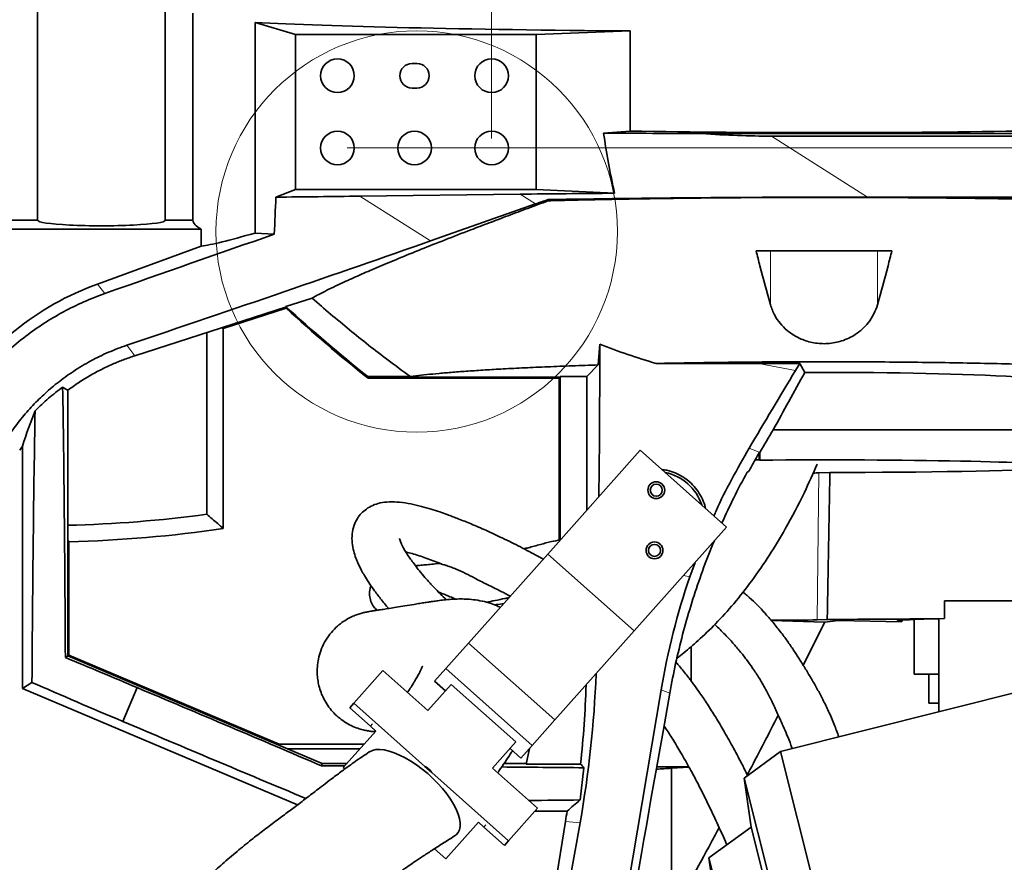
# Model space of a CAD drawing. Header units: millimetres. Extents: x 0 to 11920, y 0 to 8400.
# Tile 30 of 121: x 2774 to 3183, y 5412 to 5762. Entities that reach past the tile are written whole.
import ezdxf

# ---------------------------------------------------------------- set-up
doc = ezdxf.new("R2010")
doc.units = ezdxf.units.MM
doc.header["$LTSCALE"] = 20
doc.styles.add('SLDTEXTSTYLE0', font='TXT', dxfattribs={"width": 0.605})
doc.dimstyles.new('SLDDIMSTYLE1', dxfattribs={"dimtxt": 70, "dimasz": 70, "dimexe": 0, "dimexo": 0.0625, "dimgap": -17.5, "dimtad": 1, "dimdec": 1, "dimrnd": 1e-09, "dimzin": 12, "dimdsep": 46, "dimtxsty": 'SLDTEXTSTYLE0', "dimsah": 1, "dimcen": 0.09, "dimadec": 0, "dimazin": 3, "dimtfac": 1, "dimtmove": 0, "dimatfit": 0, "dimfxl": 1, "dimfrac": 2, "dimtolj": 1, "dimarcsym": 0})
doc.dimstyles.new('SLDDIMSTYLE7', dxfattribs={"dimtxt": 70, "dimasz": 70, "dimexe": 0, "dimexo": 0.0625, "dimgap": 17.5, "dimtad": 1, "dimdec": 1, "dimrnd": 1e-09, "dimzin": 12, "dimdsep": 46, "dimtxsty": 'SLDTEXTSTYLE0', "dimsah": 1, "dimcen": 0.09, "dimadec": 0, "dimazin": 3, "dimtfac": 1, "dimtofl": 0, "dimtmove": 0, "dimatfit": 3, "dimfxl": 1, "dimfrac": 2, "dimtolj": 1, "dimtzin": 12, "dimarcsym": 0})

# ---------------------------------------------------------------- blocks, each defined once
blk = doc.blocks.new('_D_22')
at = {"color": 7, "linetype": 'Continuous', "lineweight": 0}
for p, q in [((2758.05, 5217.64), (2758.05, 6191.72)), ((3108.05, 6097.64), (3108.05, 6191.72)), ((2758.05, 6161.72), (2462.4, 6161.72)), ((2758.05, 6161.72), (3108.05, 6161.72))]:
    blk.add_line(p, q, dxfattribs=at)
at = {"color": 7, "linetype": 'Continuous', "lineweight": 18}
for points in [[(2758.05, 6161.72), (2828.05, 6151.72), (2828.05, 6171.72)], [(3108.05, 6161.72), (3038.05, 6171.72), (3038.05, 6151.72)]]:
    blk.add_solid(points, dxfattribs=at)
at = {"color": 7, "linetype": 'Continuous', "lineweight": 18, "insert": (2462.4, 6251.96), "char_height": 70, "attachment_point": 1, "style": 'SLDTEXTSTYLE0'}
blk.add_mtext('350', dxfattribs=at)
blk = doc.blocks.new('_D_31')
at = {"color": 7, "linetype": 'Continuous', "lineweight": 0}
for p, q in [((3467.39, 6043.64), (4537.73, 6043.64)), ((4507.73, 3672.64), (4507.73, 6043.64)), ((2972.47, 3672.64), (4537.73, 3672.64))]:
    blk.add_line(p, q, dxfattribs=at)
at = {"color": 7, "linetype": 'Continuous', "lineweight": 18}
for points in [[(4507.73, 6043.64), (4497.73, 5973.64), (4517.73, 5973.64)], [(4507.73, 3672.64), (4517.73, 3742.64), (4497.73, 3742.64)]]:
    blk.add_solid(points, dxfattribs=at)
at = {"color": 7, "linetype": 'Continuous', "lineweight": 18, "insert": (4417.5, 4751.19), "char_height": 70, "attachment_point": 1, "rotation": 90, "style": 'SLDTEXTSTYLE0'}
blk.add_mtext('2371', dxfattribs=at)
blk = doc.blocks.new('_D_32')
at = {"color": 7, "linetype": 'Continuous', "lineweight": 0}
for p, q in [((4331.41, 5708.24), (4331.41, 5828.24)), ((2910.05, 5708.24), (4361.41, 5708.24)), ((4331.41, 5213.64), (4331.41, 5708.24)), ((4202.49, 5316.56), (4202.49, 5605.31)), ((4202.49, 5605.31), (4309.92, 5605.31)), ((4309.92, 5605.31), (4309.92, 5316.56)), ((4309.92, 5316.56), (4202.49, 5316.56)), ((2762.05, 5213.64), (4361.41, 5213.64)), ((4331.41, 5213.64), (4331.41, 5093.64))]:
    blk.add_line(p, q, dxfattribs=at)
at = {"color": 7, "linetype": 'Continuous', "lineweight": 18}
for points in [[(4331.41, 5708.24), (4341.41, 5778.24), (4321.41, 5778.24)], [(4331.41, 5213.64), (4321.41, 5143.64), (4341.41, 5143.64)]]:
    blk.add_solid(points, dxfattribs=at)
at = {"color": 7, "linetype": 'Continuous', "lineweight": 18, "insert": (4219.69, 5340.62), "char_height": 70, "attachment_point": 1, "rotation": 90, "style": 'SLDTEXTSTYLE0'}
blk.add_mtext('494,6', dxfattribs=at)
blk = doc.blocks.new('_D_37')
at = {"color": 7, "linetype": 'Continuous', "lineweight": 0}
for p, q in [((3108.05, 6097.64), (3108.05, 6243.23)), ((3381.55, 5524.13), (3381.55, 6243.23)), ((3108.05, 6213.23), (3381.55, 6213.23)), ((3381.55, 6213.23), (3730.06, 6213.23))]:
    blk.add_line(p, q, dxfattribs=at)
at = {"color": 7, "linetype": 'Continuous', "lineweight": 18}
for points in [[(3108.05, 6213.23), (3178.05, 6203.23), (3178.05, 6223.23)], [(3381.55, 6213.23), (3311.55, 6223.23), (3311.55, 6203.23)]]:
    blk.add_solid(points, dxfattribs=at)
at = {"color": 7, "linetype": 'Continuous', "lineweight": 18, "insert": (3489.43, 6303.46), "char_height": 70, "attachment_point": 1, "style": 'SLDTEXTSTYLE0'}
blk.add_mtext('273,5', dxfattribs=at)
blk = doc.blocks.new('_D_44')
at = {"color": 7, "linetype": 'Continuous', "lineweight": 0}
for p, q in [((2753.89, 6445.12), (2753.89, 6552.55)), ((2753.89, 6552.55), (2962.43, 6552.55)), ((2962.43, 6552.55), (2962.43, 6445.12)), ((2970.05, 5712.24), (2970.05, 6453.64)), ((3108.05, 6097.64), (3108.05, 6453.64)), ((2962.43, 6445.12), (2753.89, 6445.12)), ((2970.05, 6423.64), (2719.13, 6423.64)), ((2970.05, 6423.64), (3108.05, 6423.64)), ((3108.05, 6423.64), (3228.05, 6423.64))]:
    blk.add_line(p, q, dxfattribs=at)
at = {"color": 7, "linetype": 'Continuous', "lineweight": 18}
for points in [[(2970.05, 6423.64), (2900.05, 6433.64), (2900.05, 6413.64)], [(3108.05, 6423.64), (3178.05, 6413.64), (3178.05, 6433.64)]]:
    blk.add_solid(points, dxfattribs=at)
at = {"color": 7, "linetype": 'Continuous', "lineweight": 18, "insert": (2777.95, 6535.36), "char_height": 70, "attachment_point": 1, "style": 'SLDTEXTSTYLE0'}
blk.add_mtext('138', dxfattribs=at)
blk = doc.blocks.new('_D_45')
at = {"color": 7, "linetype": 'Continuous', "lineweight": 0}
for p, q in [((3072.78, 6585.12), (3072.78, 6692.55)), ((3072.78, 6692.55), (3281.32, 6692.55)), ((3281.32, 6692.55), (3281.32, 6585.12)), ((3108.05, 6097.64), (3108.05, 6593.64)), ((3246.05, 5712.24), (3246.05, 6593.64)), ((3281.32, 6585.12), (3072.78, 6585.12)), ((3108.05, 6563.64), (2988.05, 6563.64)), ((3246.05, 6563.64), (3108.05, 6563.64)), ((3246.05, 6563.64), (3366.05, 6563.64))]:
    blk.add_line(p, q, dxfattribs=at)
at = {"color": 7, "linetype": 'Continuous', "lineweight": 18}
for points in [[(3108.05, 6563.64), (3038.05, 6573.64), (3038.05, 6553.64)], [(3246.05, 6563.64), (3316.05, 6553.64), (3316.05, 6573.64)]]:
    blk.add_solid(points, dxfattribs=at)
at = {"color": 7, "linetype": 'Continuous', "lineweight": 18, "insert": (3096.84, 6675.36), "char_height": 70, "attachment_point": 1, "style": 'SLDTEXTSTYLE0'}
blk.add_mtext('138', dxfattribs=at)

msp = doc.modelspace()

# ---------------------------------------------------------------- linework, layer by layer
at = {"color": 7, "linetype": 'Continuous', "lineweight": 35}
for p, q in [((2781.547743, 5773.435074), (2781.547743, 5678.235074)), ((2834.547743, 5678.235074), (2834.547743, 5773.435074)), ((2846.047743, 5764.235074), (2846.047743, 5678.235074)), ((2871.84458, 5760.384091), (2888.610299, 5755.366003)), ((2871.84458, 5672.924316), (2871.84458, 5760.384091)), ((2988.54878, 5755.366003), (3027.534674, 5756.823973)), ((3027.534674, 5756.823973), (3027.534674, 5715.266334)), ((2988.54878, 5755.366003), (2888.610299, 5755.366003)), ((2888.610299, 5755.366003), (2888.610299, 5691.06047)), ((2988.54878, 5691.06047), (2988.54878, 5755.366003)), ((2939.047743, 5743.335074), (2937.047743, 5743.335074)), ((2937.047743, 5733.135074), (2939.047743, 5733.135074)), ((3027.534674, 5715.266334), (3016.553599, 5714.444444)), ((3057.319853, 5714.235074), (3202.339234, 5714.235074)), ((3086.189174, 5713.155096), (3200.060025, 5713.155096)), ((2880.476973, 5687.814083), (2888.610299, 5691.06047)), ((2888.610299, 5691.06047), (2988.54878, 5691.06047)), ((2988.54878, 5691.06047), (3021.070568, 5689.438542)), ((2915.299674, 5688.220672), (2981.912222, 5689.043124)), ((2993.547285, 5686.304871), (2993.468302, 5686.80798)), ((3194.917043, 5687.84832), (3126.156558, 5687.84832)), ((2988.301562, 5684.997486), (2944.637103, 5669.644633)), ((2781.547743, 5678.235074), (2733.047743, 5678.235074)), ((2849.517764, 5674.516806), (2735.90087, 5674.516806)), ((2846.047743, 5678.235074), (2834.547743, 5678.235074)), ((2849.517764, 5667.431571), (2849.517764, 5674.516806)), ((2871.84458, 5672.924316), (2879.826198, 5672.439095)), ((2849.517764, 5667.431571), (2806.378938, 5651.730322)), ((3136.249371, 5665.526866), (3079.846114, 5665.526866)), ((2884.675344, 5642.431718), (2895.497849, 5645.915626)), ((2884.896194, 5642.227531), (2821.863025, 5621.936316)), ((2858.659627, 5633.304719), (2884.782927, 5641.714157)), ((2884.782927, 5641.714157), (2884.898256, 5642.235295)), ((2858.659627, 5633.304719), (2857.978326, 5633.562311)), ((2858.659627, 5633.304719), (2858.659627, 5550.245879)), ((2851.820412, 5556.173078), (2851.820412, 5631.579997)), ((3014.343107, 5618.121625), (3014.971507, 5626.739624)), ((3009.549178, 5613.327696), (3014.343107, 5618.121625)), ((3097.961331, 5618.755667), (3080.818558, 5618.753804)), ((3097.961331, 5618.755667), (3096.247034, 5615.89898)), ((3100.055158, 5615.05484), (3097.961331, 5618.755667)), ((2918.589594, 5613.327696), (2918.919251, 5613.065657)), ((2918.589594, 5613.327696), (2936.308434, 5613.327696)), ((2918.760926, 5612.611687), (2918.919445, 5613.065657)), ((2998.547743, 5613.065657), (2918.919251, 5613.065657)), ((2998.093773, 5612.611687), (2998.547743, 5613.065657)), ((2998.547743, 5613.327696), (3009.549178, 5613.327696)), ((2998.547743, 5613.327696), (2998.547743, 5545.406078)), ((3009.549178, 5613.327696), (3009.549178, 5557.766722)), ((2918.760926, 5612.611687), (2998.093773, 5612.611687)), ((2998.093773, 5612.611687), (2998.093773, 5545.414255)), ((2794.105275, 5607.663419), (2794.105275, 5497.294306)), ((3087.016112, 5591.235074), (3202.547743, 5591.235074)), ((2775.276636, 5584.463687), (2775.276636, 5483.725108)), ((3031.779103, 5582.743115), (2993.3991, 5539.62133)), ((3067.634294, 5550.830653), (3031.779103, 5582.743115)), ((3081.397569, 5581.735074), (3081.182311, 5581.735074)), ((3081.182311, 5578.701415), (3081.182311, 5581.735074)), ((3081.456409, 5581.8348), (3081.397569, 5581.735074)), ((3081.397569, 5578.609202), (3081.397569, 5581.735074)), ((3081.182311, 5578.701415), (3079.432357, 5578.674959)), ((3081.397569, 5578.609202), (3081.182311, 5578.701415)), ((3110.531889, 5573.486322), (3105.839288, 5573.310891)), ((3067.634294, 5550.830653), (3029.254292, 5507.708868)), ((2794.105275, 5545.425349), (2794.559245, 5544.752814)), ((2794.559245, 5497.595292), (2794.559245, 5544.752814)), ((2993.3991, 5539.62133), (2960.491052, 5502.64755)), ((3029.254292, 5507.708868), (2993.3991, 5539.62133)), ((3054.511794, 5536.086891), (3052.334148, 5530.208537)), ((3158.132534, 5520.235074), (3189.648069, 5520.235074)), ((3158.132534, 5520.235074), (3158.132534, 5512.818507)), ((3086.248303, 5511.954534), (3108.394017, 5511.374628)), ((3108.394017, 5511.374628), (3099.441641, 5493.405652)), ((3105.181763, 5512.328109), (3109.399309, 5512.48578)), ((3108.394017, 5511.374628), (3113.955275, 5511.98592)), ((3113.955275, 5511.98592), (3140.311121, 5511.427046)), ((3138.714007, 5511.824954), (3140.311121, 5511.427046)), ((3140.311121, 5511.427046), (3140.311121, 5512.172291)), ((3158.132534, 5512.818507), (3145.235285, 5512.40145)), ((3145.492529, 5512.409768), (3145.492529, 5489.735074)), ((3155.664768, 5474.104659), (3155.664768, 5512.738707)), ((3029.254292, 5507.708868), (2996.346244, 5470.735088)), ((3301.096719, 5510.634383), (3090.055332, 5457.624824)), ((2960.491052, 5502.64755), (2951.088753, 5492.083613)), ((2996.346244, 5470.735088), (2960.491052, 5502.64755)), ((3052.969532, 5486.802482), (3052.969532, 5501.273339)), ((2793.075052, 5496.611259), (2794.105275, 5497.294306)), ((2794.559245, 5497.595292), (2794.105275, 5497.294306)), ((2794.105275, 5497.294306), (2899.638158, 5452.692606)), ((2881.815242, 5460.71801), (2794.559245, 5497.595292)), ((2924.873124, 5491.207265), (2912.822077, 5477.667332)), ((2943.547703, 5474.586191), (2924.873124, 5491.207265)), ((2951.088753, 5492.083613), (2946.387603, 5486.801644)), ((2986.943945, 5460.171151), (2951.088753, 5492.083613)), ((2779.20753, 5486.331326), (2775.276636, 5483.725108)), ((2950.869502, 5482.812586), (2946.387603, 5486.801644)), ((3155.664768, 5489.735074), (3145.492529, 5489.735074)), ((3151.639969, 5489.735074), (3151.639969, 5477.735074)), ((2775.276636, 5483.725108), (2889.449599, 5435.471823)), ((2822.846285, 5484.162607), (2816.914696, 5470.127769)), ((2943.547703, 5474.586191), (2953.264977, 5485.504017)), ((2980.15637, 5461.569671), (2953.264977, 5485.504017)), ((3040.440277, 5483.26613), (3024.346214, 5388.094783)), ((2911.136228, 5475.7732), (2912.822077, 5477.667332)), ((2911.136228, 5475.7732), (2919.726535, 5468.127506)), ((2912.822077, 5477.667332), (2942.26492, 5451.462101)), ((3155.664768, 5477.735074), (3151.639969, 5477.735074)), ((2996.346244, 5470.735088), (2986.943945, 5460.171151)), ((2921.967484, 5466.132977), (2908.480695, 5450.979918)), ((2919.726535, 5468.127506), (2921.967484, 5466.132977)), ((2881.72325, 5460.26404), (2881.815242, 5460.71801)), ((2917.147961, 5460.71801), (2881.815242, 5460.71801)), ((2915.345275, 5458.692606), (2885.44145, 5458.692606)), ((2980.15637, 5461.569671), (2970.439097, 5450.651845)), ((2982.242795, 5454.889182), (2977.760896, 5458.87824)), ((2986.943945, 5460.171151), (2982.242795, 5454.889182)), ((2985.781751, 5458.86537), (2984.463653, 5452.430567)), ((2985.746362, 5458.692606), (2985.627984, 5458.692606)), ((3090.055332, 5457.624824), (3074.956996, 5446.614967)), ((3177.268929, 5110.410498), (3090.055332, 5457.624824)), ((2899.638158, 5452.692606), (2899.43064, 5451.668534)), ((2899.638158, 5452.692606), (2910.005051, 5452.692606)), ((2908.480695, 5450.979918), (2909.143341, 5450.390139)), ((2942.26492, 5451.462101), (2945.205782, 5448.844624)), ((2989.113676, 5434.030771), (2970.439097, 5450.651845)), ((2975.243688, 5452.692606), (2984.517329, 5452.692606)), ((2984.463653, 5452.430567), (3006.997318, 5452.430567)), ((3006.769914, 5437.508113), (3008.402385, 5450.869559)), ((3038.60085, 5451.235074), (3051.954794, 5451.235074)), ((3044.731162, 5450.658991), (3051.993489, 5451.166822)), ((3044.731162, 5390.069592), (3044.731162, 5450.658991)), ((2945.205782, 5448.844624), (2977.062628, 5420.490838)), ((3074.956996, 5446.614967), (3077.855297, 5426.250204)), ((3158.760006, 5112.978854), (3074.956996, 5446.614967)), ((2989.113676, 5434.030771), (2977.062628, 5420.490838)), ((2988.075177, 5432.863967), (3001.390737, 5432.863967)), ((2951.058735, 5413.08387), (2964.545524, 5428.236928)), ((2966.786474, 5426.242399), (2964.545524, 5428.236928)), ((2966.786474, 5426.242399), (2975.37678, 5418.596705)), ((3000.713466, 5428.555825), (2980.860643, 5306.146002)), ((3000.443398, 5392.517665), (3006.77403, 5428.067554)), ((3077.855297, 5426.250204), (3060.243206, 5413.407291)), ((3151.690968, 5132.296008), (3077.855297, 5426.250204)), ((2946.368738, 5417.258142), (2951.058735, 5413.08387)), ((2977.062628, 5420.490838), (2975.37678, 5418.596705)), ((3060.243206, 5413.407291), (3065.11363, 5379.185504)), ((3130.100453, 5135.291976), (3060.243206, 5413.407291))]:
    msp.add_line(p, q, dxfattribs=at)
at = {"color": 8, "linetype": 'Continuous', "lineweight": 18}
for p, q in [((3086.189174, 5713.155096), (3126.156558, 5687.84832)), ((2915.299674, 5688.220672), (2944.637103, 5669.644633)), ((2988.301562, 5684.997486), (2981.912222, 5689.043124)), ((3085.831449, 5643.15307), (3085.831449, 5665.526866)), ((3130.264037, 5643.15307), (3130.264037, 5665.526866)), ((2806.378938, 5651.730322), (2809.524442, 5647.822199)), ((2818.600537, 5626.328888), (2821.863025, 5621.936316)), ((3080.818558, 5618.753804), (3096.247034, 5615.89898)), ((3076.943399, 5583.543871), (3081.456409, 5581.8348)), ((3105.839288, 5573.310891), (3105.181763, 5512.328109)), ((3052.334148, 5530.208537), (3049.711724, 5530.69378)), ((3074.773894, 5523.508121), (3074.782968, 5524.34977)), ((3138.714007, 5511.824954), (3138.714007, 5511.989185)), ((3044.03701, 5481.904053), (3040.440277, 5483.26613)), ((2919.726535, 5468.127506), (2920.569459, 5469.074572)), ((2967.629398, 5427.189466), (2966.786474, 5426.242399)), ((3006.77403, 5428.067554), (3000.713466, 5428.555825))]:
    msp.add_line(p, q, dxfattribs=at)
at = {"color": 7, "linetype": 'Continuous', "lineweight": 35, "flags": 128}
msp.add_lwpolyline([(2954.872593, 5422.691042), (2955.278913, 5422.999323), (2956.111169, 5423.934403), (2956.675894, 5425.095834), (2956.96516, 5426.46731), (2956.974906, 5428.029581), (2956.704997, 5429.760715), (2956.15922, 5431.636411), (2955.345237, 5433.630338), (2954.274475, 5435.714505), (2952.961965, 5437.859657), (2951.426131, 5440.035678), (2949.688534, 5442.212024), (2947.773566, 5444.358142), (2945.708107, 5446.443906), (2943.521154, 5448.440036), (2941.243406, 5450.318512), (2938.906837, 5452.052963), (2936.544248, 5453.619041), (2934.188804, 5454.994762), (2931.873571, 5456.160815), (2929.63105, 5457.10083), (2927.49272, 5457.801611), (2925.488599, 5458.253322), (2923.64682, 5458.44962), (2921.993239, 5458.387751), (2920.551067, 5458.068583), (2919.34055, 5457.496596), (2919.233607, 5457.426235)], dxfattribs=at)
at = {"color": 7, "linetype": 'Continuous', "lineweight": 18}
msp.add_circle((2938.941873, 5673.54444), 83.330639, dxfattribs=at)
at = {"color": 7, "linetype": 'Continuous', "lineweight": 35}
for centre, radius in [((2906.047743, 5738.235074), 7), ((2970.047743, 5738.235074), 7), ((2906.047743, 5708.235074), 7), ((2938.047743, 5708.235074), 7), ((2970.047743, 5708.235074), 7), ((3038.41209, 5566.129763), 3.5), ((3038.41209, 5566.129763), 2.5), ((3037.683396, 5541.140385), 3.5), ((3037.683396, 5541.140385), 2.5)]:
    msp.add_circle(centre, radius, dxfattribs=at)
for centre, radius, start, end in [((2937.047743, 5738.235074), 5.1, 90, 270), ((2939.047743, 5738.235074), 5.1, 270, 90), ((3292.10445, 6082.887758), 600, 227.230665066, 231.499258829), ((3292.10445, 6082.887758), 600.45397, 227.284695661, 231.55458551), ((3038.047743, 5553.635074), 20.262039, 18.48910979, 78.17033236), ((2783.047743, 6055.835074), 504.372669, 271.25621532, 277.83685804), ((2783.047743, 6055.835074), 511.211885, 271.29029909, 278.50566132)]:
    msp.add_arc(centre, radius, start, end, dxfattribs=at)
for centre, major_axis, ratio, start_param, end_param in [((3108.047743, 5763.352709), (262, 0), 0.0261859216, 3.5890762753, 4.4000326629), ((3108.047743, 5728.332766), (262, 0), 0.0524077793, 4.4000326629, 5.0247452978), ((3111.255804, 5697.283264), (-45.848029, 175.494907), 0.4937278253, 1.3453816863, 1.4868660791), ((3072.958559, 5721.532532), (261.956732, -0.324808), 0.0279813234, 4.4954024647, 4.6526885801), ((2770.419682, 5913.095817), (407.638889, -167.02207), 0.2696226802, 5.5971883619, 5.7011726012), ((2914.531062, 5398.975991), (-1.85069, 533.205909), 0.0737545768, 0.9980811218, 1.0320205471), ((2436.897627, 5701.406644), (841.545631, -0.463591), 0.0186650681, 5.2675845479, 5.3170566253), ((3130.748415, 5684.940822), (261.814196, -0.144228), 0.0186650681, 2.0030565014, 2.1754639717), ((3089.449572, 5711.090658), (173.668179, 55.64717), 0.0402101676, 2.1434228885, 2.1795572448), ((3137.744137, 5680.511231), (261.956732, -0.324808), 0.0279813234, 1.6150801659, 2.1541080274), ((2808.047743, 5678.235074), (26.5, 0), 0.0874886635, 3.1415926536, 6.2831853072), ((3108.047743, 5678.235074), (262, 0), 0.0874886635, 3.1415926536, 3.3045263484), ((2642.403794, 5571.283081), (534.378305, 194.140823), 0.0276329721, 1.1003937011, 1.2426993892), ((3108.047743, 5763.108169), (261.981275, 95.469791), 0.032810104, 3.2925704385, 3.5771203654), ((2619.5185, 5585.773722), (558.219148, 178.865904), 0.0402101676, 5.064140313, 5.3211498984), ((2847.493235, 5538.91553), (-75.291461, 93.5457), 0.9993200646, 5.9547597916, 6.6116108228), ((2997.157796, 5638.17223), (-0.170354, 345.787249), 0.0515283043, 4.4944979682, 4.6792950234), ((3198.393833, 5600.936314), (1871.151044, -0.917114), 0.0095102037, 1.6336782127, 1.6564508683), ((3117.08322, 5615.981707), (187.285421, 311.058385), 0.0490669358, 1.6005963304, 1.7047568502), ((3108.047743, 5609.370079), (108.673785, 0), 0.0524523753, 6.2419460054, 7.9275946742), ((2948.847429, 5399.261948), (254.772391, -234.19938), 0.2081387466, 2.3990423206, 2.4094437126), ((2787.449487, 5421.561649), (0.278081, 282.892345), 0.0203545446, 4.9809177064, 5.4361596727), ((2823.063192, 5568.616267), (34.270451, 107.15365), 0.4474954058, 1.4269983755, 1.5660206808), ((2784.710036, 5415.079787), (0.278081, 282.892345), 0.0203545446, 0.8623502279, 1.316206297), ((3108.047743, 5616.862893), (94.404655, 157.547574), 0.0269376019, 1.7503080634, 1.8111137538), ((2853.154619, 5528.101548), (-57.32831, 77.186118), 0.9984718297, 0.3059332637, 0.326927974), ((3331.658898, 5430.032756), (50.746037, 295.990291), 0.9714239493, 1.2057951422, 1.2175746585), ((3331.658898, 5430.032756), (50.746037, 295.990291), 0.9714239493, 1.2175746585, 1.2360439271), ((3108.047743, 5576.235074), (94.5, 0), 0.0261859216, 0, 1.8566873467), ((3176.923812, 5488.630717), (446.098575, 137.551062), 0.2404062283, 1.7226395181, 1.7240840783), ((3089.456248, 5573.61118), (20.001163, 0.000087), 0.0261785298, 5.4959542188, 5.6722369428), ((3108.047743, 1429.291723), (86.027039, 6992.460502), 0.0086096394, 0.9365372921, 0.9473256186), ((3108.047743, 5576.235074), (105, 0), 0.0261859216, 4.7360497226, 5.8421254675), ((3335.812683, 5428.459723), (-161.074608, 256.699982), 0.9841060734, 0.6736038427, 0.8349280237), ((3088.798722, 5512.628398), (20.001163, 0.000087), 0.0261785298, 4.5766573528, 5.6722369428), ((3108.047743, 5515.235074), (105, 0), 0.0261859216, 4.7252613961, 5.209624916), ((3168.549664, 5511.90707), (30, 0), 0.0261859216, 2.4609142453, 3.2463124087), ((2813.02359, 5482.072994), (101.322524, -42.822263), 0.0524077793, 1.4958685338, 1.7910689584), ((2811.567847, 5478.628534), (101.322524, -42.822263), 0.0524077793, 4.4095428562, 4.7873167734), ((2561.796359, 5500.121994), (373.326347, 258.733879), 0.9844228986, 5.508757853, 5.6470552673), ((2827.368039, 5439.597054), (690.835389, -291.969973), 0.0524077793, 1.4884653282, 1.5994857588), ((2558.931622, 5500.352792), (449.166203, -36.1872), 0.9986206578, 6.2569923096, 6.3302069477), ((3108.047743, 5803.86657), (104.86083, 568.261586), 0.0095102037, 2.1748929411, 2.6124076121), ((2852.026853, 5497.942715), (690.835389, -291.969973), 0.0524077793, 4.6836995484, 4.793800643), ((2815.914166, 5412.495839), (814.401034, 0.803622), 0.0482533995, 1.4561282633, 1.4680185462), ((2815.914166, 5412.495839), (814.401034, 0.803622), 0.0482533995, 1.3321352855, 1.3751109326), ((2506.810222, 5504.551968), (646.563005, -428.157266), 0.366747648, 0.9551155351, 0.9583237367), ((3108.047743, 5444.801807), (105, 0), 0.0699268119, 2.2180716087, 2.2955821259), ((2842.684813, 5475.838346), (814.401034, 0.803622), 0.0482533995, 4.8885552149, 4.9152095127), ((2618.575566, 5495.547561), (598.408928, 343.123853), 0.3943884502, 5.1637976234, 5.1750683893), ((2555.891971, 5500.597683), (449.166203, -36.1872), 0.9986206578, 6.202904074, 6.2125952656)]:
    msp.add_ellipse(centre, major_axis=major_axis, ratio=ratio, start_param=start_param, end_param=end_param, dxfattribs=at)
for points, knots in [([(2993.547285, 5686.304871), (2996.547971, 5686.38162), (3002.55399, 5686.535237), (3011.790439, 5686.742312), (3021.188225, 5686.931998), (3030.802114, 5687.103079), (3040.60631, 5687.255073), (3050.600151, 5687.387276), (3060.715672, 5687.498508), (3070.992973, 5687.58888), (3081.406044, 5687.657599), (3091.950968, 5687.704066), (3102.554273, 5687.727621), (3113.262437, 5687.728013), (3124.04502, 5687.704593), (3134.895762, 5687.656714), (3145.730577, 5687.584375), (3156.142897, 5687.490898), (3166.108747, 5687.37951), (3175.628756, 5687.252494), (3185.080965, 5687.10733), (3191.29336, 5686.994324), (3194.401884, 5686.937779)], [0, 0, 0, 0, 0.0484360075, 0.0969470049, 0.1456854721, 0.1945003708, 0.2441881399, 0.2939569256, 0.3439715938, 0.3940689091, 0.4450696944, 0.4961581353, 0.5475127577, 0.5989568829, 0.6514274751, 0.7039935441, 0.7568497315, 0.8098035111, 0.8571757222, 0.9046181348, 0.9522733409, 1, 1, 1, 1]), ([(2895.497849, 5645.915626), (2896.414328, 5646.419289), (2898.247289, 5647.426616), (2901.560701, 5649.111155), (2905.284126, 5650.92087), (2910.018403, 5653.129501), (2915.964307, 5655.794182), (2923.35087, 5658.979332), (2931.593013, 5662.421767), (2940.694097, 5666.119065), (2950.637873, 5670.062919), (2960.144885, 5673.754922), (2968.938214, 5677.116137), (2976.830088, 5680.096927), (2985.006917, 5683.153772), (2990.700494, 5685.254504), (2993.547285, 5686.304871)], [0, 0, 0, 0, 0.06027558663, 0.12055131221, 0.1812253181, 0.24189947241, 0.32732367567, 0.41281645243, 0.49824264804, 0.58618501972, 0.67419942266, 0.76214369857, 0.82143703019, 0.880730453, 0.94036518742, 1, 1, 1, 1]), ([(3085.831449, 5643.15307), (3084.361794, 5648.459069), (3082.332953, 5655.783936), (3080.383437, 5663.421744), (3079.846114, 5665.526866)], [0, 0, 0, 0, 0.7243814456, 1, 1, 1, 1]), ([(3136.249371, 5665.526866), (3135.712049, 5663.421744), (3133.762533, 5655.783936), (3131.733692, 5648.459069), (3130.264037, 5643.15307)], [0, 0, 0, 0, 0.2756185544, 1, 1, 1, 1]), ([(2749.118154, 5600.409418), (2751.022574, 5603.185378), (2754.831485, 5608.737399), (2761.444627, 5616.448024), (2768.68918, 5623.641235), (2776.343136, 5630.010155), (2784.204827, 5635.53464), (2792.248226, 5640.287844), (2800.67264, 5644.472719), (2806.57383, 5646.705701), (2809.524442, 5647.822199)], [0, 0, 0, 0, 0.1274254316, 0.2548555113, 0.3861416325, 0.5174332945, 0.6366863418, 0.7559423, 0.8779704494, 1, 1, 1, 1]), ([(2895.497849, 5645.915626), (2900.638064, 5641.488049), (2910.925739, 5632.626656), (2924.63188, 5621.871374), (2933.211343, 5615.593823), (2936.308434, 5613.327696)], [0, 0, 0, 0, 0.3895410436, 0.7796310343, 1, 1, 1, 1]), ([(3130.264037, 5643.15307), (3129.821717, 5641.864171), (3128.92669, 5639.256106), (3126.721508, 5635.876453), (3124.068271, 5633.014777), (3121.338772, 5630.891254), (3118.378095, 5629.226166), (3115.517499, 5628.091644), (3112.563568, 5627.342248), (3109.667283, 5626.969852), (3106.690141, 5626.953393), (3103.815687, 5627.291691), (3101.078615, 5627.950051), (3098.267479, 5628.975639), (3095.421959, 5630.46493), (3092.434567, 5632.638363), (3089.737992, 5635.409948), (3087.29323, 5638.992789), (3086.352926, 5641.668928), (3085.831449, 5643.15307)], [0, 0, 0, 0, 0.0824833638, 0.1669036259, 0.2295658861, 0.293696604, 0.3427578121, 0.3930833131, 0.4346244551, 0.4773263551, 0.518896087, 0.5617820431, 0.6018393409, 0.6428471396, 0.6978572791, 0.7544511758, 0.8286653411, 0.9049806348, 1, 1, 1, 1]), ([(2818.600537, 5626.328888), (2816.04148, 5625.395152), (2810.923332, 5623.527668), (2803.518803, 5619.873597), (2796.365023, 5615.592888), (2789.854314, 5610.864344), (2784.028746, 5605.86737), (2778.823692, 5600.661644), (2773.945853, 5595.038706), (2771.04385, 5590.948822), (2769.592859, 5588.903895)], [0, 0, 0, 0, 0.1307469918, 0.2614956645, 0.3960241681, 0.5305519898, 0.6465737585, 0.7625942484, 0.8812980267, 1, 1, 1, 1]), ([(3014.971507, 5626.739624), (3018.817322, 5625.282643), (3026.515952, 5622.366027), (3034.386828, 5619.952449), (3038.325845, 5618.744563)], [0, 0, 0, 0, 0.4995452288, 1, 1, 1, 1]), ([(2794.105275, 5607.663419), (2795.560612, 5608.707397), (2798.47588, 5610.798648), (2803.060813, 5613.616518), (2807.788905, 5616.194938), (2812.51406, 5618.425054), (2817.205662, 5620.360476), (2820.309212, 5621.410576), (2821.863025, 5621.936316)], [0, 0, 0, 0, 0.1713592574, 0.3432595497, 0.5146187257, 0.6865194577, 0.8430539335, 1, 1, 1, 1]), ([(2936.308434, 5613.327696), (2937.052303, 5613.424107), (2939.146493, 5613.69553), (2943.053202, 5614.131965), (2948.181308, 5614.630988), (2953.926271, 5615.118582), (2960.284542, 5615.59242), (2967.250092, 5616.050169), (2975.033837, 5616.502714), (2983.680386, 5616.944791), (2993.29171, 5617.372626), (3003.475283, 5617.770242), (3010.7205, 5618.004497), (3014.343107, 5618.121625)], [0, 0, 0, 0, 0.0486312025, 0.1369099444, 0.2252643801, 0.3135430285, 0.4046988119, 0.4959380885, 0.5870937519, 0.689346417, 0.7915990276, 0.8957995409, 1, 1, 1, 1]), ([(3038.325845, 5618.744563), (3038.398377, 5618.746112), (3042.752921, 5618.839152), (3051.529552, 5619.006198), (3065.004459, 5619.20442), (3078.838516, 5619.349246), (3093.320698, 5619.441163), (3108.271236, 5619.472604), (3123.739424, 5619.438116), (3139.244854, 5619.334181), (3154.524125, 5619.161651), (3169.325255, 5618.924354), (3183.699348, 5618.623884), (3197.672473, 5618.257542), (3209.077479, 5617.891089), (3218.062389, 5617.559992), (3222.547388, 5617.373167), (3224.792322, 5617.279653)], [0, 0, 0, 0, 0.0011877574, 0.0713080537, 0.1414283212, 0.2132049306, 0.2849815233, 0.3623829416, 0.43978436, 0.5194356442, 0.5990869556, 0.6764707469, 0.753854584, 0.8334832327, 0.9131119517, 0.956508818, 1, 1, 1, 1]), ([(3087.016112, 5591.235074), (3089.14496, 5595.141095), (3093.404597, 5602.956697), (3097.837632, 5611.020902), (3100.055158, 5615.05484)], [0, 0, 0, 0, 0.4997723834, 1, 1, 1, 1]), ([(2791.948295, 5608.892907), (2789.966224, 5607.40127), (2785.989861, 5604.408801), (2782.345944, 5600.906042), (2780.518387, 5599.14928)], [0, 0, 0, 0, 0.4984634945, 1, 1, 1, 1]), ([(3076.943399, 5583.543871), (3074.513107, 5579.277707), (3069.641871, 5570.726679), (3064.876265, 5561.308299), (3062.682171, 5556.170595), (3062.39366, 5555.495014)], [0, 0, 0, 0, 0.463725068, 0.9294826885, 1, 1, 1, 1]), ([(3047.024782, 5496.44828), (3047.979347, 5497.170725), (3050.98891, 5499.448461), (3056.409978, 5504.135548), (3063.393012, 5510.846724), (3070.874287, 5519.14879), (3078.308599, 5528.62431), (3085.443701, 5539.036028), (3092.776874, 5551.239987), (3099.462724, 5563.870435), (3103.485051, 5573.006326), (3105.217589, 5576.941433)], [0, 0, 0, 0, 0.0357527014, 0.1127215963, 0.2138732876, 0.3248999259, 0.4462623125, 0.5734261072, 0.7017332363, 0.8715274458, 1, 1, 1, 1]), ([(3040.843502, 5574.675461), (3041.510042, 5574.598109), (3043.362285, 5574.383155), (3046.272572, 5573.373286), (3049.706361, 5571.633837), (3052.77083, 5569.238835), (3055.350746, 5566.32378), (3057.238809, 5563.230134), (3058.389295, 5560.645773), (3058.710491, 5559.088214), (3058.790063, 5558.70235)], [0, 0, 0, 0, 0.0782173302, 0.2173572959, 0.3564999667, 0.5270168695, 0.6691190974, 0.8112322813, 0.9532352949, 1, 1, 1, 1]), ([(3076.129455, 5573.615667), (3074.240666, 5570.078302), (3070.54284, 5563.152937), (3067.287092, 5556.038026), (3065.694327, 5552.557297)], [0, 0, 0, 0, 0.5107838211, 1, 1, 1, 1]), ([(2989.292036, 5538.67845), (2986.862283, 5539.993068), (2981.972365, 5542.638758), (2974.749039, 5546.199857), (2967.933867, 5549.372703), (2961.831252, 5552.016884), (2956.476977, 5554.177354), (2952.112049, 5555.817998), (2948.358379, 5557.141872), (2944.809764, 5558.298574), (2940.809039, 5559.449127), (2936.408919, 5560.476852), (2931.909801, 5561.211714), (2927.542995, 5561.387605), (2923.803502, 5560.938681), (2920.746528, 5559.965983), (2918.052435, 5558.445727), (2915.920773, 5556.58168), (2914.136629, 5554.260783), (2912.773543, 5551.405348), (2912.008701, 5547.874157), (2912.064592, 5544.228368), (2912.686377, 5540.947811), (2913.581795, 5538.162339), (2914.460683, 5536.01661), (2915.270119, 5534.285982), (2916.173052, 5532.535376), (2917.348347, 5530.456867), (2918.989339, 5527.837426), (2921.204246, 5524.647615), (2923.904875, 5521.060204), (2926.169619, 5518.376904), (2927.323559, 5517.0097)], [0, 0, 0, 0, 0.0582672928, 0.1172639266, 0.1705599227, 0.217599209, 0.2581907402, 0.2927585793, 0.3159225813, 0.342206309, 0.3712816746, 0.402978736, 0.4369911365, 0.4696989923, 0.5006486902, 0.5293090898, 0.555252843, 0.5789399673, 0.6017052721, 0.6294308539, 0.6625585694, 0.6971706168, 0.7317763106, 0.7630022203, 0.785160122, 0.8044481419, 0.8218696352, 0.8465200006, 0.8804553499, 0.9157198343, 0.9570572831, 1, 1, 1, 1]), ([(2851.820412, 5556.173078), (2852.562854, 5555.526459), (2854.842569, 5553.540974), (2857.122326, 5551.572962), (2858.659627, 5550.245879)], [0, 0, 0, 0, 0.3256731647, 1, 1, 1, 1]), ([(2951.206755, 5520.628658), (2950.38309, 5521.429309), (2948.590142, 5523.172161), (2945.824461, 5526.050817), (2943.06767, 5529.07629), (2940.63686, 5531.93083), (2938.65207, 5534.412283), (2937.067355, 5536.532328), (2935.735092, 5538.437122), (2934.557472, 5540.250178), (2933.60174, 5541.874302), (2932.895147, 5543.220269), (2932.379375, 5544.326959), (2931.988329, 5545.305431), (2931.795879, 5546.001153), (2931.774488, 5546.037359), (2931.765828, 5546.052018)], [0, 0, 0, 0, 0.0693911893, 0.1510503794, 0.2508503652, 0.3397793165, 0.4169534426, 0.4931080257, 0.5613065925, 0.6347795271, 0.7069697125, 0.7638671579, 0.814923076, 0.885459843, 0.9536259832, 1, 1, 1, 1]), ([(2998.657444, 5545.529333), (2997.403375, 5545.285662), (2994.614818, 5544.743832), (2990.144979, 5543.578222), (2986.317418, 5542.477713), (2984.026329, 5541.940806), (2983.432328, 5541.801605)], [0, 0, 0, 0, 0.2441102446, 0.5428053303, 0.8814650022, 1, 1, 1, 1]), ([(3062.530419, 5545.096203), (3061.946853, 5543.72856), (3059.785597, 5538.663455), (3056.492081, 5529.646132), (3052.652459, 5518.054112), (3049.292865, 5506.18468), (3046.360185, 5494.146484), (3044.811394, 5485.984823), (3044.03701, 5481.904053)], [0, 0, 0, 0, 0.0677316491, 0.2508460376, 0.4374878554, 0.6241277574, 0.8120666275, 1, 1, 1, 1]), ([(2934.439666, 5540.481991), (2935.306602, 5540.260459), (2938.093994, 5539.548185), (2942.929586, 5537.916171), (2946.854337, 5536.405705), (2948.878418, 5535.626724)], [0, 0, 0, 0, 0.179395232, 0.5767957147, 1, 1, 1, 1]), ([(2948.523816, 5535.760282), (2948.116417, 5535.714197), (2946.756429, 5535.560357), (2944.529789, 5535.322757), (2941.946766, 5535.077891), (2939.916142, 5534.891857), (2938.804166, 5534.779174), (2938.4262, 5534.740873)], [0, 0, 0, 0, 0.11499627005, 0.38388259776, 0.63772383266, 0.87686047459, 1, 1, 1, 1]), ([(2969.093654, 5526.61132), (2968.70394, 5526.779002), (2966.676456, 5527.651368), (2963.415621, 5529.450649), (2959.21464, 5531.589367), (2955.975542, 5533.121219), (2953.361834, 5534.164389), (2951.643776, 5534.748235), (2950.244733, 5535.179596), (2949.295515, 5535.457351), (2948.993371, 5535.582682), (2948.879605, 5535.629873)], [0, 0, 0, 0, 0.05593066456, 0.29097874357, 0.47098030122, 0.65356653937, 0.7436188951, 0.83575303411, 0.89859737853, 0.9618187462, 1, 1, 1, 1]), ([(2989.304811, 5538.702407), (2989.416854, 5538.643108), (2990.107563, 5538.277552), (2990.860365, 5537.842242), (2991.491052, 5537.477546)], [0, 0, 0, 0, 0.1622150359, 1, 1, 1, 1]), ([(2920.027943, 5526.386847), (2919.867642, 5526.020047), (2919.342968, 5524.819489), (2919.28402, 5522.503574), (2919.82786, 5519.917724), (2921.012671, 5517.70725), (2921.993242, 5516.709766), (2922.444256, 5516.250973)], [0, 0, 0, 0, 0.1011916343, 0.3312062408, 0.5666383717, 0.8006749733, 1, 1, 1, 1]), ([(2955.157553, 5520.900436), (2953.549495, 5521.566248), (2951.094486, 5522.582738), (2948.700501, 5523.597892), (2947.874602, 5523.94811)], [0, 0, 0, 0, 0.6550109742, 1, 1, 1, 1]), ([(2969.061759, 5526.543536), (2970.731112, 5525.738314), (2973.669028, 5524.321193), (2976.552374, 5522.764292), (2977.797374, 5522.092037)], [0, 0, 0, 0, 0.5682098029, 1, 1, 1, 1]), ([(3114.208956, 5463.691752), (3113.58659, 5465.419563), (3112.262088, 5469.096646), (3110.014462, 5474.244941), (3107.675695, 5479.063009), (3105.30079, 5483.503162), (3102.869709, 5487.76446), (3100.421733, 5491.859694), (3097.959082, 5495.817857), (3095.412484, 5499.734027), (3092.795238, 5503.554158), (3089.859573, 5507.54871), (3086.546571, 5511.69009), (3082.026611, 5516.746448), (3078.032118, 5520.871425), (3074.975231, 5523.34998), (3074.377592, 5523.834551)], [0, 0, 0, 0, 0.0736100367, 0.156655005, 0.2348310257, 0.3059997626, 0.3742428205, 0.4426127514, 0.5114663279, 0.5736638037, 0.6359029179, 0.7040548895, 0.7789763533, 0.8504120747, 0.9707547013, 1, 1, 1, 1]), ([(2973.65555, 5517.438499), (2973.370287, 5517.58465), (2972.07613, 5518.247696), (2969.536877, 5519.181373), (2966.090968, 5520.141441), (2962.542324, 5520.711199), (2959.329889, 5520.955755), (2956.376307, 5520.984006), (2953.387395, 5520.846961), (2950.479619, 5520.581675), (2947.894209, 5520.267518), (2945.881226, 5519.986374), (2944.19446, 5519.735546), (2942.324191, 5519.446416), (2940.163819, 5519.102711), (2937.304846, 5518.643804), (2934.028178, 5518.110617), (2930.583394, 5517.542879), (2927.587366, 5517.049417), (2925.055424, 5516.645374), (2922.947017, 5516.324849), (2921.364184, 5516.090011), (2920.355338, 5515.938862), (2919.278555, 5515.769918), (2917.855323, 5515.50707), (2916.203809, 5515.114988), (2914.432502, 5514.580757), (2912.416887, 5513.799566), (2910.187942, 5512.689758), (2907.784109, 5511.150769), (2905.268162, 5509.062699), (2902.790994, 5506.337003), (2900.652234, 5503.085179), (2899.075402, 5499.587991), (2898.106603, 5496.155149), (2897.659672, 5492.966459), (2897.606653, 5490.106643), (2897.84043, 5487.450253), (2898.345786, 5484.829077), (2899.183126, 5482.119663), (2900.39472, 5479.377287), (2901.998745, 5476.690904), (2903.981684, 5474.161922), (2906.306392, 5471.878237), (2908.911419, 5469.914254), (2911.653407, 5468.358241), (2914.297743, 5467.263055), (2916.608301, 5466.582083), (2918.509556, 5466.193819), (2920.017693, 5465.989531), (2921.09754, 5465.896551), (2921.557788, 5465.875359), (2921.731092, 5465.867379)], [0, 0, 0, 0, 0.00596217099, 0.0270486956, 0.05435865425, 0.08229132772, 0.10836836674, 0.13480324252, 0.16500042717, 0.19621525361, 0.22209612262, 0.24239327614, 0.25989124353, 0.28094785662, 0.30576968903, 0.334401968, 0.38227269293, 0.42813326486, 0.47132001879, 0.51175715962, 0.54949679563, 0.58451482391, 0.60098433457, 0.61660737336, 0.63189389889, 0.64365653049, 0.65610012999, 0.66894968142, 0.68239275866, 0.69686302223, 0.71278754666, 0.7305599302, 0.74979271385, 0.76820438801, 0.78524909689, 0.80061569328, 0.81409206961, 0.82602288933, 0.83863878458, 0.85216043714, 0.86646302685, 0.88138829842, 0.89676555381, 0.91241423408, 0.92814520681, 0.94377572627, 0.95802829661, 0.96983991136, 0.97970903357, 0.98811505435, 0.99552479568, 1, 1, 1, 1]), ([(2967.879371, 5519.576167), (2969.087671, 5519.817716), (2971.670911, 5520.334125), (2974.796604, 5521.010335), (2976.734951, 5521.408562), (2977.290671, 5521.522732)], [0, 0, 0, 0, 0.3853160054, 0.8237714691, 1, 1, 1, 1]), ([(2975.026122, 5518.978402), (2974.826983, 5518.94583), (2973.533955, 5518.734336), (2972.227617, 5518.622652), (2971.122469, 5518.528168)], [0, 0, 0, 0, 0.1540101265, 1, 1, 1, 1]), ([(3062.683899, 5510.324916), (3064.150914, 5508.944551), (3066.800328, 5506.451627), (3070.198726, 5502.754499), (3073.162918, 5499.292166), (3075.904577, 5495.810515), (3078.593284, 5492.074361), (3081.382858, 5487.75585), (3083.642029, 5483.785221), (3085.278303, 5480.652726), (3086.246699, 5478.71455), (3086.994233, 5477.168507), (3087.709007, 5475.658472), (3088.582581, 5473.773438), (3089.752627, 5471.178655), (3091.164772, 5467.968243), (3092.738756, 5464.26625), (3094.023322, 5461.168009), (3094.705127, 5459.31685), (3094.881809, 5458.837143)], [0, 0, 0, 0, 0.0964650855, 0.174214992, 0.2459508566, 0.3204993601, 0.3953203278, 0.4823865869, 0.578695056, 0.6201667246, 0.6584594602, 0.6870055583, 0.7059242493, 0.7393657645, 0.7835361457, 0.8382256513, 0.9031503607, 0.9749024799, 1, 1, 1, 1]), ([(3076.354507, 5447.634045), (3075.518763, 5449.307849), (3073.482168, 5453.386689), (3070.123863, 5459.707921), (3066.398809, 5466.351961), (3062.802203, 5472.370141), (3059.421746, 5477.677946), (3056.448976, 5482.053621), (3053.69376, 5485.886352), (3050.88254, 5489.572516), (3048.498761, 5492.575285), (3046.966046, 5494.327321), (3046.61131, 5494.732817)], [0, 0, 0, 0, 0.1035905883, 0.2524365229, 0.3918169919, 0.5181842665, 0.6307206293, 0.72918939, 0.8000219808, 0.8806222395, 0.9723709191, 1, 1, 1, 1]), ([(2941.339792, 5493.048248), (2941.340059, 5493.053026), (2941.340932, 5493.068659), (2941.221511, 5492.748417), (2940.931351, 5492.076799), (2940.503798, 5491.173521), (2939.99066, 5490.165586), (2939.491848, 5489.234391), (2939.015297, 5488.379238), (2938.461562, 5487.418345), (2937.668393, 5486.090979), (2936.593118, 5484.376434), (2935.697128, 5482.984475), (2935.165035, 5482.195529), (2935.102471, 5482.102764)], [0, 0, 0, 0, 0.0410652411, 0.1343505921, 0.2437765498, 0.3747507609, 0.4662622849, 0.5388495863, 0.5980308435, 0.6625814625, 0.7480907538, 0.864213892, 0.984034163, 1, 1, 1, 1]), ([(3089.029727, 5472.770126), (3085.160743, 5465.136879), (3080.937356, 5456.804419), (3076.567496, 5448.625539), (3076.200801, 5447.939213)], [0, 0, 0, 0, 0.9160855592, 1, 1, 1, 1]), ([(3041.62685, 5468.320222), (3041.799101, 5468.068285), (3043.064866, 5466.216959), (3045.423725, 5462.460884), (3048.839198, 5456.808635), (3052.453232, 5450.413244), (3056.211418, 5443.364733), (3059.997026, 5435.80224), (3063.647133, 5428.016559), (3066.197371, 5422.33861), (3067.527851, 5419.309449), (3067.724169, 5418.862484)], [0, 0, 0, 0, 0.0154884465, 0.1138147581, 0.2282975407, 0.3586840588, 0.500991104, 0.6549286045, 0.8170265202, 0.9730014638, 1, 1, 1, 1]), ([(2972.531049, 5448.789929), (2972.951734, 5449.379905), (2974.237258, 5451.182746), (2976.163109, 5454.021203), (2977.796847, 5456.495093), (2978.590114, 5457.772723), (2978.73707, 5458.009409)], [0, 0, 0, 0, 0.1872945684, 0.5723322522, 0.920772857, 1, 1, 1, 1]), ([(2919.236153, 5457.427957), (2917.271554, 5456.113683), (2913.576753, 5453.641942), (2908.689248, 5450.080586), (2904.565538, 5446.9925), (2901.112956, 5444.358897), (2898.142159, 5442.082039), (2895.528852, 5440.08122), (2893.127068, 5438.249971), (2890.08749, 5435.945355), (2886.275245, 5433.080205), (2881.443413, 5429.47769), (2876.323028, 5425.64364), (2870.799984, 5421.374987), (2865.014818, 5416.691968), (2859.204802, 5411.748165), (2853.804055, 5406.93792), (2849.071377, 5402.573327), (2844.903282, 5398.63311), (2841.064401, 5394.940182), (2837.191576, 5391.169272), (2832.886877, 5386.940243), (2828.292565, 5382.412763), (2823.474624, 5377.64832), (2818.54152, 5372.729528), (2813.321044, 5367.454693), (2807.985848, 5361.961125), (2802.962443, 5356.663519), (2798.50793, 5351.840544), (2794.853269, 5347.784822), (2791.960766, 5344.506851), (2789.232426, 5341.364331), (2786.13539, 5337.735517), (2782.496607, 5333.384642), (2778.742181, 5328.830169), (2775.001376, 5324.252676), (2771.392561, 5319.811201), (2767.961297, 5315.570808), (2764.983481, 5311.875851), (2762.428295, 5308.694407), (2760.030611, 5305.698983), (2757.436527, 5302.444825), (2754.368953, 5298.569626), (2750.852585, 5294.073962), (2746.86387, 5288.870998), (2742.819418, 5283.425675), (2738.894026, 5277.950165), (2735.277531, 5272.72613), (2731.684448, 5267.341279), (2727.971457, 5261.547931), (2724.608218, 5256.058694), (2721.577979, 5250.9091), (2718.912196, 5246.221792), (2716.26189, 5241.390367), (2713.836517, 5236.806615), (2711.827983, 5232.888418), (2710.396113, 5230.024095), (2709.460232, 5228.120314), (2708.869553, 5226.907017), (2708.310033, 5225.74974), (2707.578671, 5224.224253), (2706.560483, 5222.073477), (2705.044919, 5218.818135), (2702.975385, 5214.259114), (2700.314415, 5208.18968), (2697.239476, 5200.884006), (2693.807567, 5192.345718), (2690.49176, 5183.66863), (2687.362225, 5175.092844), (2684.470082, 5166.845154), (2681.475083, 5158.022346), (2678.34779, 5148.602935), (2675.031381, 5138.551255), (2671.463588, 5127.815308), (2668.892481, 5120.419555), (2667.566428, 5116.605182)], [0, 0, 0, 0, 0.0170477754, 0.0320615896, 0.0450614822, 0.0560166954, 0.064988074, 0.0730387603, 0.0804826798, 0.0873189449, 0.1009286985, 0.1151581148, 0.1313222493, 0.1475041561, 0.1653926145, 0.1841982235, 0.2010267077, 0.2156424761, 0.2288702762, 0.2407084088, 0.2523165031, 0.2660090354, 0.2820528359, 0.2963034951, 0.3119912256, 0.3291044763, 0.3462048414, 0.3633182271, 0.3779698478, 0.3901701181, 0.3999216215, 0.4073267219, 0.4180612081, 0.431863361, 0.4453181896, 0.4577128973, 0.4717574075, 0.4841419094, 0.4949521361, 0.5041921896, 0.5120283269, 0.5210947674, 0.53247918, 0.5456087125, 0.5599599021, 0.5772676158, 0.5920057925, 0.6062748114, 0.6210111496, 0.6365993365, 0.6537376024, 0.6654838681, 0.6779063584, 0.6910293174, 0.7036028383, 0.7137633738, 0.7214471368, 0.7257237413, 0.7284395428, 0.7308011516, 0.7347573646, 0.7403397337, 0.7475542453, 0.7600307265, 0.7755514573, 0.7940918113, 0.8155842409, 0.8398965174, 0.8588700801, 0.8790901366, 0.9005474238, 0.9232692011, 0.9473225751, 0.9728315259, 1, 1, 1, 1]), ([(2942.26492, 5451.462101), (2942.880907, 5451.118304), (2944.056948, 5450.461927), (2944.835175, 5449.366356), (2945.205782, 5448.844624)], [0, 0, 0, 0, 0.5237805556, 1, 1, 1, 1]), ([(3064.51385, 5426.033222), (3063.413636, 5423.964467), (3056.958054, 5411.825895), (3050.275128, 5399.934422), (3044.731162, 5390.069592)], [0, 0, 0, 0, 0.1704282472, 1, 1, 1, 1]), ([(2717.334207, 5111.922748), (2718.550534, 5115.429217), (2720.928872, 5122.285571), (2724.212198, 5132.210775), (2727.259249, 5141.46937), (2730.078554, 5149.976893), (2732.68929, 5157.684017), (2735.227018, 5164.943643), (2737.665083, 5171.634327), (2739.976402, 5177.666971), (2741.955369, 5182.613331), (2743.588075, 5186.549034), (2744.959047, 5189.759858), (2746.160584, 5192.506134), (2747.28428, 5195.017081), (2748.406924, 5197.473947), (2749.671255, 5200.182883), (2751.225694, 5203.430115), (2753.160835, 5207.348591), (2755.502423, 5211.916646), (2758.285542, 5217.111467), (2761.583223, 5222.957743), (2765.212017, 5229.013803), (2768.920127, 5234.889373), (2772.372433, 5240.148003), (2775.521868, 5244.803624), (2778.397375, 5248.958967), (2781.142546, 5252.855712), (2783.928218, 5256.748215), (2786.98112, 5260.953238), (2790.395761, 5265.59116), (2794.015431, 5270.43971), (2797.532059, 5275.085006), (2800.621347, 5279.078886), (2803.327788, 5282.500708), (2805.896464, 5285.679407), (2808.682074, 5289.049822), (2811.889901, 5292.832028), (2815.364567, 5296.814782), (2819.000509, 5300.874244), (2822.680186, 5304.891409), (2826.241647, 5308.713638), (2829.386248, 5312.059952), (2831.903771, 5314.733179), (2834.234336, 5317.2062), (2836.86532, 5319.995987), (2840.27391, 5323.606506), (2844.496748, 5328.068326), (2849.30442, 5333.117644), (2854.40842, 5338.417202), (2859.400788, 5343.513367), (2864.0973, 5348.205368), (2868.375344, 5352.377968), (2872.233211, 5356.043491), (2875.660197, 5359.225213), (2878.719163, 5362.01959), (2881.819734, 5364.817591), (2885.106568, 5367.751561), (2888.723808, 5370.95202), (2892.478278, 5374.255011), (2896.466021, 5377.753626), (2900.747963, 5381.508581), (2905.447875, 5385.633004), (2909.792584, 5389.44562), (2913.773757, 5392.919056), (2917.224252, 5395.895527), (2920.805985, 5398.911291), (2924.281731, 5401.742509), (2927.370004, 5404.160157), (2930.044786, 5406.174251), (2932.119436, 5407.686569), (2933.950194, 5408.990599), (2935.998581, 5410.418791), (2938.66814, 5412.235275), (2941.984133, 5414.433874), (2945.893039, 5416.964494), (2950.339785, 5419.785835), (2953.295464, 5421.680163), (2954.870366, 5422.689536)], [0, 0, 0, 0, 0.0267990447, 0.0524013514, 0.0765027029, 0.0988520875, 0.1192690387, 0.1376435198, 0.1569322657, 0.1732429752, 0.1867030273, 0.1974204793, 0.2056249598, 0.213228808, 0.2201927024, 0.2265302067, 0.2337240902, 0.2430178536, 0.2541623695, 0.2672801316, 0.2823534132, 0.2991103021, 0.3180994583, 0.3353562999, 0.350903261, 0.3647469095, 0.3768844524, 0.3881616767, 0.3998647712, 0.4120816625, 0.4262422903, 0.4421235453, 0.4564570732, 0.4689272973, 0.4792355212, 0.4883895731, 0.4987496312, 0.5109341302, 0.5242218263, 0.5368957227, 0.5502455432, 0.563513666, 0.5745878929, 0.5833436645, 0.5899389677, 0.5989692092, 0.610874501, 0.6256142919, 0.6431420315, 0.6610529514, 0.6786393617, 0.6946504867, 0.7091201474, 0.7220733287, 0.7335245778, 0.7434786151, 0.7527079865, 0.7646061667, 0.7764812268, 0.7891287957, 0.8027555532, 0.8173498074, 0.8332974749, 0.8515106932, 0.862693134, 0.8745626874, 0.8869813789, 0.8989352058, 0.910062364, 0.9192840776, 0.9264120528, 0.9311600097, 0.9376564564, 0.94615756, 0.956646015, 0.9691049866, 0.9835379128, 1, 1, 1, 1])]:
    msp.add_open_spline(points, degree=3, knots=knots, dxfattribs=at)

# ---------------------------------------------------------------- dimensions: what is measured, and where the dimension line sits
at = {"color": 7, "linetype": 'Continuous', "lineweight": 18}
for base, p1, p2, dimstyle, picture, middle in [((3108.047743, 6563.635074), (3246.047743, 5708.235074), (3108.047743, 6093.635074), 'SLDDIMSTYLE1', '_D_45', (3177.047743, 6563.635074)), ((3381.547743, 6213.226734), (3108.047743, 6093.635074), (3381.547743, 5520.125074), 'SLDDIMSTYLE7', '_D_37', (3609.7454, 6213.226734)), ((3108.047743, 6161.723716), (2758.047743, 5213.635074), (3108.047743, 6093.635074), 'SLDDIMSTYLE7', '_D_22', (2542.609138, 6161.723716))]:
    dim = msp.add_linear_dim(base=base, p1=p1, p2=p2, dimstyle=dimstyle, dxfattribs=at)
    dim.commit()
    dim.dimension.update_dxf_attribs({"geometry": picture, "text_midpoint": middle, "dimtype": 160})
dim = msp.add_linear_dim(base=(3108.047743, 6423.635074), p1=(2970.047743, 5708.235074), p2=(3108.047743, 6093.635074), text=' <>', dimstyle='SLDDIMSTYLE1', dxfattribs=at)
dim.commit()
dim.dimension.update_dxf_attribs({"geometry": '_D_44', "text_midpoint": (2844.794101, 6423.635074), "dimtype": 160})
for base, p1, p2, dimstyle, picture, middle in [((4507.732136, 6043.635074), (2968.471762, 3672.635074), (3463.389079, 6043.635074), 'SLDDIMSTYLE7', '_D_31', (4507.732136, 4858.135074)), ((4331.410524, 5708.235074), (2758.047743, 5213.635074), (2906.047743, 5708.235074), 'SLDDIMSTYLE1', '_D_32', (4331.410524, 5460.935074))]:
    dim = msp.add_linear_dim(base=base, p1=p1, p2=p2, angle=90, dimstyle=dimstyle, dxfattribs=at)
    dim.commit()
    dim.dimension.update_dxf_attribs({"geometry": picture, "text_midpoint": middle, "dimtype": 160})

doc.saveas('drawing.dxf')
